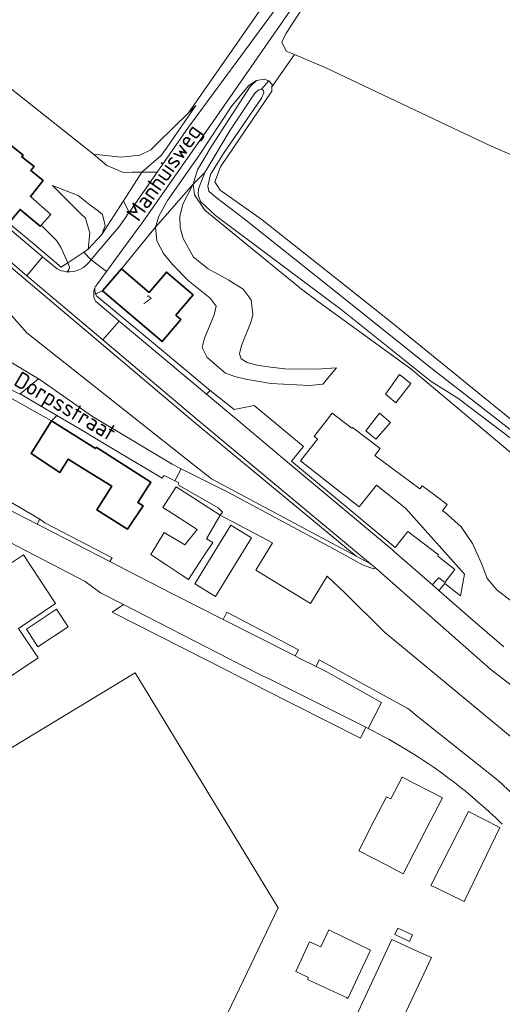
# Model space of a CAD drawing. Header units: metres. Extents: x 104777 to 177370, y 409697 to 438337.
# Tile 128 of 133: x 130396 to 130486, y 423055 to 423238. Entities that reach past the tile are written whole.
import ezdxf
from ezdxf.enums import TextEntityAlignment as Align

# ---------------------------------------------------------------- set-up
doc = ezdxf.new("R2010")
doc.units = ezdxf.units.M
for name, color, linetype, lineweight in [('B-WE-GR-GRAS-GV', 60, 'Continuous', 13), ('B-WE-GW-TALUD_KRUIN-G', 90, 'Continuous', 18), ('B-WE-OG-BEBOUWING-GV', 7, 'Continuous', 35), ('B-WE-OG-BEBOUWING_HUISNUMMER-T18', 10, 'Continuous', 18), ('B-WE-OG-BEBOUWING_STRAATNAAM-T18', 10, 'Continuous', 18), ('B-WE-OG-TERREIN_BEGROEID-GV', 7, 'Continuous', 18), ('B-WE-OG-TERREIN_ERF-GV', 7, 'Continuous', 18), ('B-WE-OG-TERREIN_OEVER-GV', 7, 'Continuous', 18), ('B-WE-OG-WATER_SLOOT-GV', 120, 'Continuous', 18), ('B-WE-OG-WEG-GV', 7, 'Continuous', 18), ('B-WE-VH-OPENVERHARDING_BETONSTRAATSTEEN-GV', 90, 'Continuous', 18), ('B-WE-VH-OPENVERHARDING_SIERBESTRATING-GV', 90, 'Continuous', 18), ('B-WE-VH-OPENVERHARDING_STRAATBAKSTEEN-GV', 90, 'Continuous', 18)]:
    doc.layers.add(name, color=color, linetype=linetype, lineweight=lineweight)
doc.styles.add('NLCS-ISO-M20-T18', font='NLCS-ISO.ttf', dxfattribs={"height": 0.036})

msp = doc.modelspace()

# ---------------------------------------------------------------- linework, layer by layer
at = {"layer": 'B-WE-GR-GRAS-GV', "ltscale": 20, "flags": 128}
for points in [[(130372.274, 423242.558), (130379.163, 423237.31), (130386.387, 423232.052), (130392.3, 423226.963), (130393.785, 423225.671), (130409.966, 423212.869), (130415.05, 423212.318), (130418.548, 423212.727), (130420.565, 423213.672), (130421.97, 423215.051), (130427.577, 423220.555), (130440.81, 423239.546)], [(130506.47, 423204.529), (130483.506, 423214.475), (130464.93, 423223.304), (130452.966, 423228.991), (130447.223, 423231.389), (130443.068, 423225.375), (130443.046, 423224.567), (130433.539, 423210.548), (130432.47, 423207.766), (130433.452, 423206.18), (130441.253, 423200.674), (130454.927, 423189.866), (130465.767, 423181.298), (130492.19, 423159.822)]]:
    msp.add_lwpolyline(points, dxfattribs=at)
msp.add_lwpolyline([(130409.966, 423212.869), (130412.405, 423210.814), (130415.515, 423209.508), (130417.12, 423209.521), (130418.927, 423209.536), (130422.532, 423212.626), (130423.485, 423214.004), (130428.939, 423221.892), (130427.577, 423220.555), (130421.97, 423215.051), (130420.565, 423213.672), (130418.548, 423212.727), (130415.05, 423212.318)], close=True, dxfattribs=at)
at = {"layer": 'B-WE-GW-TALUD_KRUIN-G', "ltscale": 20, "flags": 128}
for points in [[(130458.72, 423138.28), (130432.616, 423159.871), (130428.58, 423163.21), (130389.8, 423195.96), (130353.13, 423227.59), (130341.759, 423238.906), (130336.52, 423244.12), (130336.334, 423244.313), (130336.256, 423244.393), (130331.666, 423238.055), (130330.503, 423239.327), (130334.901, 423245.792), (130328.434, 423252.473), (130323.53, 423247.322), (130323.084, 423247.714), (130327.881, 423253.044), (130316.576, 423264.72), (130314.639, 423266.72), (130310.301, 423262.603), (130309.7, 423263.492), (130313.957, 423267.425), (130301.89, 423279.89), (130294.064, 423288.169)], [(130409.966, 423212.869), (130412.405, 423210.814), (130415.515, 423209.508), (130417.12, 423209.521), (130418.927, 423209.536), (130422.532, 423212.626), (130423.485, 423214.004), (130428.939, 423221.892)], [(130402.345, 423207.083), (130407.623, 423201.833), (130408.475, 423200.986), (130409.248, 423198.207), (130408.981, 423195.262), (130411.504, 423197.996)], [(130421.482, 423199.353), (130421.704, 423196.798), (130422.929, 423194.466), (130424.622, 423192.43), (130427.592, 423189.402), (130431.574, 423186.196), (130432.686, 423184.692), (130432.319, 423183.072), (130430.542, 423178.766), (130430.094, 423177.014), (130431.024, 423175.15), (130434.419, 423172.227), (130436.179, 423171.637), (130438.242, 423171.126), (130442.124, 423170.446), (130442.805, 423170.327), (130450.042, 423169.989), (130452.501, 423170.233), (130455.031, 423173.217)]]:
    msp.add_lwpolyline(points, dxfattribs=at)
at = {"layer": 'B-WE-OG-BEBOUWING-GV', "ltscale": 20, "flags": 128}
for points in [[(130400.228, 423199.687), (130402, 423201.68), (130398.229, 423205.022), (130400.602, 423208.001), (130398.299, 423209.834), (130398.906, 423210.594), (130396.641, 423212.383), (130396.877, 423212.688), (130392.321, 423216.346), (130390.53, 423214.325), (130390.457, 423214.243), (130389.3, 423212.937), (130389.15, 423213.07), (130388.994, 423212.893), (130385.19, 423208.57), (130393.92, 423200.907), (130394.51, 423200.39), (130396.32, 423202.65), (130400.08, 423199.52)], [(130425.21, 423182.99), (130428.44, 423186.8), (130423.48, 423191.02), (130420.28, 423187.25), (130415.12, 423191.63), (130411.61, 423187.5), (130422.67, 423178.11), (130426.14, 423182.2)], [(130402.168, 423163.397), (130398.354, 423157.33), (130403.676, 423153.799), (130405.252, 423156.316), (130408.216, 423154.461), (130413.33, 423151.26), (130410.58, 423146.92), (130416.28, 423143.31), (130419.15, 423147.64), (130418.19, 423148.26), (130420.59, 423152.01), (130410.45, 423158.49), (130410.302, 423158.252)]]:
    msp.add_lwpolyline(points, close=True, dxfattribs=at)
at = {"layer": 'B-WE-OG-TERREIN_BEGROEID-GV', "ltscale": 20, "flags": 128}
for points in [[(130400.228, 423199.687), (130400.08, 423199.52), (130396.32, 423202.65), (130394.51, 423200.39), (130394.26, 423200.105), (130398.637, 423196.42), (130403.972, 423191.927), (130404.21, 423192.08), (130405.209, 423192.746), (130403.874, 423195.658), (130403.083, 423196.84), (130402.459, 423197.471)], [(130408.178, 423194.726), (130409.484, 423193.311), (130410.589, 423194.603), (130414.591, 423199.28), (130415.924, 423201.185), (130416.398, 423201.862), (130416.559, 423202.092), (130415.53, 423204.255), (130414.847, 423203.193), (130411.504, 423197.996), (130408.981, 423195.262)]]:
    msp.add_lwpolyline(points, close=True, dxfattribs=at)
for points in [[(130394.794, 423182.91), (130397.58, 423179.75), (130428.698, 423155.134), (130431.856, 423152.636), (130458.72, 423138.28), (130432.616, 423159.871), (130428.58, 423163.21), (130389.8, 423195.96)], [(130378.463, 423156.322), (130379.89, 423154.91), (130384.53, 423151.93), (130399.465, 423144.244), (130399.988, 423145.138), (130380.498, 423156.545)]]:
    msp.add_lwpolyline(points, dxfattribs=at)
at = {"layer": 'B-WE-OG-TERREIN_ERF-GV', "ltscale": 20, "flags": 128}
for points in [[(130392.321, 423216.346), (130396.877, 423212.688), (130396.641, 423212.383), (130398.906, 423210.594), (130398.299, 423209.834), (130400.602, 423208.001), (130398.229, 423205.022), (130402, 423201.68), (130400.228, 423199.687), (130402.459, 423197.471), (130403.083, 423196.84), (130403.874, 423195.658), (130405.209, 423192.746), (130408.178, 423194.726), (130408.981, 423195.262), (130409.248, 423198.207), (130408.475, 423200.986), (130407.623, 423201.833), (130402.345, 423207.083), (130407.126, 423205.199), (130409.289, 423203.508), (130410.853, 423202.285), (130411.636, 423201.672), (130412.083, 423199.668), (130411.504, 423197.996), (130414.847, 423203.193), (130415.53, 423204.255), (130418.927, 423209.536), (130417.12, 423209.521), (130415.515, 423209.508), (130412.405, 423210.814), (130409.966, 423212.869), (130393.785, 423225.671)], [(130489.148, 423156.028), (130468.815, 423173.061), (130451.696, 423185.506), (130448.521, 423187.814), (130430.593, 423202.478), (130428.705, 423205.317), (130428.451, 423207.325), (130426.555, 423203.613), (130425.941, 423201.348), (130426.022, 423199.275), (130426.565, 423197.249), (130428.527, 423193.749), (130431.252, 423191.629), (130434.937, 423189.541), (130437.712, 423187.861), (130439.213, 423185.867), (130439.547, 423183.137), (130439.207, 423181.861), (130437.387, 423177.365), (130437.042, 423175.84), (130437.382, 423174.912), (130438.476, 423174.213), (130440.265, 423173.707), (130442.377, 423173.452), (130445.482, 423173.076), (130451.326, 423173.004), (130455.031, 423173.217), (130452.501, 423170.233), (130450.042, 423169.989), (130442.805, 423170.327), (130442.124, 423170.446), (130438.242, 423171.126), (130436.179, 423171.637), (130434.419, 423172.227), (130431.024, 423175.15), (130430.094, 423177.014), (130430.542, 423178.766), (130432.319, 423183.072), (130432.686, 423184.692), (130431.574, 423186.196), (130427.592, 423189.402), (130424.622, 423192.43), (130422.929, 423194.466), (130421.704, 423196.798), (130421.482, 423199.353), (130420.297, 423197.914), (130415.12, 423191.63), (130420.28, 423187.25), (130423.48, 423191.02), (130428.44, 423186.8), (130425.21, 423182.99), (130426.14, 423182.2), (130422.67, 423178.11), (130411.61, 423187.5), (130410.341, 423186.993)], [(130410.586, 423186.553), (130421.823, 423177.173), (130431.57, 423169.048), (130436.058, 423165.493), (130439.782, 423166.252), (130448.916, 423158.637), (130448.609, 423158.269), (130446.723, 423155.934), (130465.904, 423139.92), (130468.304, 423142.841), (130473.981, 423138.53), (130473.839, 423138.316), (130477.021, 423135.839), (130475.132, 423133.412), (130474.01, 423134.285), (130473.388, 423133.598), (130472.838, 423132.991), (130474.068, 423131.92), (130474.611, 423132.565), (130475.16, 423133.217), (130478.04, 423130.94), (130478.78, 423134.93), (130467.85, 423147.22), (130462.44, 423151.46), (130459.27, 423147.42), (130454.122, 423151.465), (130448.35, 423156), (130451.51, 423160.03), (130450.88, 423160.53), (130451.009, 423160.695), (130453.226, 423163.531), (130453.579, 423163.983), (130454.255, 423164.848), (130457.88, 423162.014), (130458.009, 423162.189), (130460.555, 423160.234), (130463.137, 423158.25), (130462.192, 423156.983), (130470.525, 423150.77), (130470.947, 423151.336), (130473.277, 423149.598), (130475.607, 423147.861), (130474.739, 423146.696), (130475.202, 423146.39), (130478.164, 423143.765), (130480.307, 423140.624), (130481.992, 423136.786), (130482.999, 423134.154), (130484.823, 423132.037), (130489.438, 423128.433)], [(130453.34, 423134.56), (130450.25, 423129.48), (130440.08, 423135.67), (130443.17, 423140.75), (130433.47, 423145.88), (130433.867, 423146.471), (130433.056, 423147.259), (130425.85, 423151.38), (130425.7, 423151.68), (130425.8, 423151.92), (130425.021, 423152.3), (130423.05, 423153.26), (130422.68, 423152.75), (130411.082, 423159.699), (130408.21, 423161.42), (130403.117, 423164.406), (130402.168, 423163.397), (130394.822, 423167.509), (130392.4, 423165.795), (130391.886, 423165.462), (130380.567, 423158.137)], [(130380.498, 423156.545), (130399.988, 423145.138), (130400.889, 423144.485), (130413.392, 423137.956), (130412.969, 423137.294), (130416.469, 423135.493), (130424.612, 423131.302), (130433.992, 423126.555), (130434.676, 423127.921), (130448.019, 423120.913), (130447.365, 423119.787), (130448.262, 423119.333), (130451.298, 423117.797), (130451.764, 423118.946), (130451.801, 423119.037), (130465.572, 423111.533), (130466.272, 423111.152), (130468.191, 423110.106), (130468.469, 423109.885), (130470.047, 423108.629), (130485.066, 423096.64), (130496.761, 423085.8)], [(130460.935, 423106.315), (130460.466, 423106.548), (130459.494, 423104.511), (130441.274, 423113.766), (130440.552, 423114.133), (130436.052, 423116.418), (130435.362, 423116.769), (130435.269, 423116.816), (130413.419, 423127.915), (130415.538, 423129.302), (130411.27, 423131.51), (130408.43, 423133.57), (130381.78, 423147.38)], [(130489.79, 423102.76), (130463.88, 423124.25), (130456.57, 423131.49), (130453.34, 423134.56)], [(130272.202, 423028.575), (130363.73, 423083.962), (130363.418, 423084.469), (130363.601, 423084.583), (130363.915, 423084.131), (130417.696, 423116.668), (130444.202, 423073.026), (130422.61, 423028.013)]]:
    msp.add_lwpolyline(points, dxfattribs=at)
for points in [[(130408.981, 423195.262), (130411.504, 423197.996), (130412.083, 423199.668), (130411.636, 423201.672), (130410.853, 423202.285), (130409.289, 423203.508), (130407.126, 423205.199), (130402.345, 423207.083), (130407.623, 423201.833), (130408.475, 423200.986), (130409.248, 423198.207)], [(130442.377, 423173.452), (130440.265, 423173.707), (130438.476, 423174.213), (130437.382, 423174.912), (130437.042, 423175.84), (130437.387, 423177.365), (130439.207, 423181.861), (130439.547, 423183.137), (130439.213, 423185.867), (130437.712, 423187.861), (130434.937, 423189.541), (130431.252, 423191.629), (130428.527, 423193.749), (130426.565, 423197.249), (130426.022, 423199.275), (130425.941, 423201.348), (130426.555, 423203.613), (130428.451, 423207.325), (130421.482, 423199.353), (130421.704, 423196.798), (130422.929, 423194.466), (130424.622, 423192.43), (130427.592, 423189.402), (130431.574, 423186.196), (130432.686, 423184.692), (130432.319, 423183.072), (130430.542, 423178.766), (130430.094, 423177.014), (130431.024, 423175.15), (130434.419, 423172.227), (130436.179, 423171.637), (130438.242, 423171.126), (130442.124, 423170.446), (130442.805, 423170.327), (130450.042, 423169.989), (130452.501, 423170.233), (130455.031, 423173.217), (130451.326, 423173.004), (130445.482, 423173.076)], [(130466.741, 423171.994), (130468.866, 423170.322), (130466.052, 423166.723), (130464.117, 423168.372)], [(130460.476, 423161.542), (130463.016, 423164.824), (130465.083, 423163.115), (130462.357, 423159.99)], [(130402.168, 423163.397), (130410.302, 423158.252), (130410.45, 423158.49), (130420.59, 423152.01), (130418.19, 423148.26), (130419.15, 423147.64), (130416.28, 423143.31), (130410.58, 423146.92), (130413.33, 423151.26), (130408.216, 423154.461), (130405.252, 423156.316), (130403.676, 423153.799), (130398.354, 423157.33)], [(130433.47, 423145.88), (130430.914, 423141.513), (130432.073, 423140.799), (130430.32, 423138.14), (130427.57, 423133.97), (130426.328, 423134.788), (130423.534, 423136.628), (130421.404, 423138.031), (130420.57, 423138.58), (130423.08, 423142.71), (130426.9, 423140.39), (130429.16, 423143.26), (130423.913, 423146.647), (130422.84, 423147.34), (130425.29, 423151.15), (130427.682, 423149.609)], [(130432.6, 423130.83), (130428.77, 423133.18), (130432.96, 423140.02), (130435.422, 423144.032), (130439.252, 423141.682), (130436.79, 423137.67)], [(130385.448, 423122.134), (130382.06, 423127.14), (130391.1, 423133.15), (130390.4, 423134.2), (130396.94, 423138.53), (130402.917, 423129.5), (130396, 423124.88), (130399.66, 423119.4), (130391.15, 423113.71), (130387.151, 423119.618), (130386.128, 423118.924), (130384.422, 423121.438)], [(130403.08, 423128.43), (130405.24, 423125.15), (130399.64, 423121.47), (130397.49, 423124.75)], [(130472.464, 423089.162), (130467.394, 423079.373), (130467.157, 423079.495), (130464.494, 423080.866), (130459.166, 423083.608), (130462.06, 423089.22), (130464.35, 423093.66), (130465.16, 423093.24), (130467.26, 423097.3), (130474.69, 423093.46)], [(130478.635, 423074.265), (130473.762, 423076.607), (130472.55, 423077.19), (130479.54, 423090.93), (130485.38, 423087.97), (130478.75, 423074.21)], [(130466.427, 423069.273), (130469.179, 423067.997), (130468.619, 423066.788), (130465.867, 423068.064)], [(130447.526, 423061.216), (130450.049, 423066.752), (130452.115, 423065.785), (130453.601, 423068.958), (130461.361, 423065.191), (130457.173, 423056.238), (130456.881, 423056.375), (130449.684, 423059.738), (130449.863, 423060.121)], [(130466.27, 423066.7), (130470.81, 423064.61), (130472.67, 423063.81), (130468.89, 423055.75), (130465.48, 423048.57), (130460.96, 423050.72), (130458.274, 423051.998), (130465.305, 423067.144)]]:
    msp.add_lwpolyline(points, close=True, dxfattribs=at)
at = {"layer": 'B-WE-OG-TERREIN_ERF-GV', "ltscale": 20}
for points in [[(130410.341, 423186.993, 0.0603649), (130410.586, 423186.553)], [(130475.583, 423097.306, 0.0439385), (130460.935, 423106.315)], [(130485.82, 423088.54, 0.0343648), (130475.583, 423097.306)]]:
    msp.add_lwpolyline(points, format="xyb", dxfattribs=at)
at = {"layer": 'B-WE-OG-TERREIN_OEVER-GV', "ltscale": 20, "flags": 128}
for points in [[(130428.451, 423207.325), (130430.606, 423209.513), (130435.305, 423217.361), (130439.895, 423224.198), (130440.618, 423224.821), (130441.151, 423224.97), (130442.459, 423226.5), (130441.644, 423226.814), (130440.173, 423226.574), (130438.993, 423225.469), (130431.762, 423214.264), (130429.255, 423209.966)], [(130492.797, 423154.196), (130493.039, 423154.492), (130492.985, 423154.535), (130491.831, 423156.779), (130477.583, 423167.587), (130472.614, 423170.732), (130455.883, 423184.035), (130452.48, 423186.584), (130432.562, 423201.504), (130429.807, 423204.119), (130429.373, 423205.316), (130429.41, 423206.459), (130430.606, 423209.513), (130428.451, 423207.325), (130428.705, 423205.317), (130430.593, 423202.478), (130448.521, 423187.814), (130451.696, 423185.506), (130468.815, 423173.061), (130489.148, 423156.028), (130489.821, 423156.831)]]:
    msp.add_lwpolyline(points, close=True, dxfattribs=at)
msp.add_lwpolyline([(130492.19, 423159.822), (130465.767, 423181.298), (130454.927, 423189.866), (130441.253, 423200.674), (130433.452, 423206.18), (130432.47, 423207.766), (130433.539, 423210.548), (130443.046, 423224.567), (130443.068, 423225.375), (130443.08, 423225.844), (130442.459, 423226.5), (130441.151, 423224.97), (130441.494, 423224.71), (130441.573, 423224.242), (130441.128, 423223.29), (130434.075, 423213.03), (130431.691, 423209.139), (130431.143, 423206.975), (130431.369, 423206.04), (130432.743, 423204.867), (130437.938, 423200.871), (130453.697, 423188.31), (130472.813, 423173.073), (130492.847, 423157.484)], dxfattribs=at)
at = {"layer": 'B-WE-OG-WATER_SLOOT-GV', "ltscale": 20, "flags": 128}
msp.add_lwpolyline([(130492.847, 423157.484), (130472.813, 423173.073), (130453.697, 423188.31), (130437.938, 423200.871), (130432.743, 423204.867), (130431.369, 423206.04), (130431.143, 423206.975), (130431.691, 423209.139), (130434.075, 423213.03), (130441.128, 423223.29), (130441.573, 423224.242), (130441.494, 423224.71), (130441.151, 423224.97), (130440.618, 423224.821), (130439.895, 423224.198), (130435.305, 423217.361), (130430.606, 423209.513), (130429.41, 423206.459), (130429.373, 423205.316), (130429.807, 423204.119), (130432.562, 423201.504), (130452.48, 423186.584), (130455.883, 423184.035), (130472.614, 423170.732), (130477.583, 423167.587), (130491.831, 423156.779)], dxfattribs=at)
at = {"layer": 'B-WE-OG-WEG-GV', "ltscale": 20, "flags": 128}
for points in [[(130445.928, 423245.08), (130445.683, 423244.75), (130442.736, 423240.95), (130440.81, 423239.546), (130427.577, 423220.555), (130428.939, 423221.892), (130423.485, 423214.004), (130422.532, 423212.626), (130418.927, 423209.536), (130421.766, 423209.533), (130427.6, 423217.87), (130443.331, 423239.299), (130448.668, 423246.786), (130453.663, 423254.091), (130460.927, 423263.876), (130462.86, 423266.001), (130472.743, 423274.817), (130502.364, 423299.016), (130508.014, 423304.437), (130531.255, 423337.892), (130555.871, 423375.013), (130557.997, 423377.784), (130558.214, 423378.067)], [(130486.833, 423282.515), (130476.075, 423274.109), (130469.393, 423268.488), (130462.493, 423261.306), (130457.218, 423254.772), (130450.879, 423245.962), (130431.74, 423218.31), (130418.85, 423199.96), (130418.433, 423199.393), (130412.33, 423191.096), (130410.501, 423188.609)], [(130410.341, 423186.993), (130411.61, 423187.5), (130415.12, 423191.63), (130420.297, 423197.914), (130421.482, 423199.353), (130422.089, 423201.369), (130423.696, 423204.261), (130429.485, 423212.566), (130435.644, 423221.84), (130438.807, 423225.631), (130440.173, 423226.574), (130441.644, 423226.814), (130442.459, 423226.5), (130443.08, 423225.844), (130443.068, 423225.375), (130447.223, 423231.389), (130445.7, 423232.025), (130444.917, 423233.684), (130445.681, 423235.316), (130448.974, 423240.373)], [(130404.902, 423191.079), (130405.177, 423191.206), (130405.358, 423191.481), (130405.467, 423191.814), (130405.401, 423192.125), (130405.209, 423192.746), (130404.21, 423192.08), (130403.972, 423191.927), (130398.637, 423196.42), (130394.26, 423200.105), (130393.67, 423200.606), (130393.189, 423200.028)], [(130393.189, 423200.028), (130400.504, 423193.867), (130403.192, 423191.603)], [(130410.305, 423185.618), (130414.73, 423181.909), (130430.944, 423168.325), (130431.57, 423169.048), (130421.823, 423177.173), (130410.586, 423186.553)]]:
    msp.add_lwpolyline(points, dxfattribs=at)
for points in [[(130411.693, 423178.44), (130397.604, 423190.332), (130390.25, 423196.54), (130373.17, 423211.1), (130353.81, 423228.17), (130346.83, 423234.53), (130336.608, 423244.879), (130336.256, 423244.393), (130336.334, 423244.313), (130336.52, 423244.12), (130341.759, 423238.906), (130353.13, 423227.59), (130389.8, 423195.96), (130428.58, 423163.21), (130432.616, 423159.871), (130458.72, 423138.28), (130461.382, 423136.856), (130429.19, 423163.67)], [(130428.451, 423207.325), (130429.255, 423209.966), (130431.762, 423214.264), (130438.993, 423225.469), (130440.173, 423226.574), (130438.807, 423225.631), (130435.644, 423221.84), (130429.485, 423212.566), (130423.696, 423204.261), (130422.089, 423201.369), (130421.482, 423199.353)], [(130461.382, 423136.856), (130458.72, 423138.28), (130431.856, 423152.636), (130428.698, 423155.134), (130397.58, 423179.75), (130394.794, 423182.91), (130394.267, 423183.508), (130393.61, 423182.4), (130390.59, 423178.23), (130390.24, 423177.756), (130389.815, 423177.18), (130390.232, 423176.929), (130390.361, 423176.851), (130399.741, 423171.204), (130400.23, 423170.91), (130409.74, 423164.22), (130424.567, 423155.351), (130426.21, 423154.525), (130435.15, 423150.03), (130454.59, 423139.62), (130459.97, 423136.64), (130461.95, 423135.94), (130462.35, 423136.05)]]:
    msp.add_lwpolyline(points, close=True, dxfattribs=at)
at = {"layer": 'B-WE-OG-WEG-GV', "ltscale": 20}
for points in [[(130403.192, 423191.603, 0.0947955), (130404.902, 423191.079)], [(130410.21, 423188.076, 0.1195662), (130409.993, 423186.718)], [(130410.21, 423188.076, 0.1336085), (130410.341, 423186.993)], [(130410.341, 423186.993, -0.1336085), (130410.21, 423188.076)], [(130410.501, 423188.609, 0.0524397), (130410.21, 423188.076)], [(130409.993, 423186.718, 0.099237), (130410.305, 423185.618)], [(130410.586, 423186.553, -0.0603649), (130410.341, 423186.993)]]:
    msp.add_lwpolyline(points, format="xyb", dxfattribs=at)
at = {"layer": 'B-WE-VH-OPENVERHARDING_BETONSTRAATSTEEN-GV', "ltscale": 20, "flags": 128}
for points in [[(130443.331, 423239.299), (130427.6, 423217.87), (130421.766, 423209.533), (130416.559, 423202.092), (130416.398, 423201.862), (130415.924, 423201.185), (130414.591, 423199.28), (130410.589, 423194.603), (130409.484, 423193.311), (130412.33, 423191.096), (130418.433, 423199.393), (130418.85, 423199.96), (130431.74, 423218.31), (130450.879, 423245.962)], [(130376.644, 423178.135), (130391.154, 423170.927), (130396.167, 423168.437), (130396.331, 423168.407), (130399.741, 423171.204), (130390.361, 423176.851), (130390.232, 423176.929), (130389.815, 423177.18), (130384.4, 423180.44), (130375.22, 423185.14), (130365.25, 423189.95), (130356.52, 423193.78), (130324.42, 423205.464), (130320.12, 423207.03), (130319.728, 423207.171), (130317.52, 423202.274), (130337.93, 423194.908), (130341.758, 423193.526), (130354.77, 423188.83), (130360.34, 423186.53), (130364.898, 423184.426), (130365.82, 423184)], [(130391.006, 423167.462), (130391.297, 423167.115), (130391.735, 423166.591), (130392.4, 423165.795), (130394.822, 423167.509), (130402.168, 423163.397), (130403.117, 423164.406), (130398.93, 423166.86), (130396.331, 423168.407), (130396.167, 423168.437)], [(130381.78, 423147.38), (130408.43, 423133.57), (130411.27, 423131.51), (130415.538, 423129.302), (130435.26, 423119.15), (130436.164, 423118.698), (130436.361, 423118.6), (130437.038, 423118.261), (130441.591, 423115.985), (130442.28, 423115.64), (130460.466, 423106.548), (130460.935, 423106.315), (130463.393, 423111.159), (130453.11, 423116.88), (130451.298, 423117.797), (130448.262, 423119.333), (130447.365, 423119.787), (130433.992, 423126.555), (130424.612, 423131.302), (130416.469, 423135.493), (130412.969, 423137.294), (130400.501, 423143.71), (130399.465, 423144.244), (130384.53, 423151.93)]]:
    msp.add_lwpolyline(points, dxfattribs=at)
for points in [[(130415.53, 423204.255), (130416.559, 423202.092), (130421.766, 423209.533), (130418.927, 423209.536)], [(130399.741, 423171.204), (130396.331, 423168.407), (130398.93, 423166.86), (130403.117, 423164.406), (130408.21, 423161.42), (130411.082, 423159.699), (130422.68, 423152.75), (130423.05, 423153.26), (130425.021, 423152.3), (130426.21, 423154.525), (130424.567, 423155.351), (130409.74, 423164.22), (130400.23, 423170.91)]]:
    msp.add_lwpolyline(points, close=True, dxfattribs=at)
at = {"layer": 'B-WE-VH-OPENVERHARDING_SIERBESTRATING-GV', "ltscale": 20, "flags": 128}
msp.add_lwpolyline([(130376.213, 423214.545), (130376.02, 423214.71), (130366.671, 423223.017), (130356.82, 423231.77), (130349.9, 423238.06), (130342.92, 423244.781), (130310.45, 423278.714), (130307.158, 423275.477), (130314.426, 423267.86), (130315.098, 423267.156), (130328.238, 423253.385), (130328.802, 423252.794), (130329.12, 423252.46), (130335.23, 423246.275), (130336.608, 423244.879), (130346.83, 423234.53), (130353.81, 423228.17), (130373.17, 423211.1), (130390.25, 423196.54), (130397.604, 423190.332), (130400.504, 423193.867), (130393.189, 423200.028)], close=True, dxfattribs=at)
for points in [[(130403.192, 423191.603), (130400.504, 423193.867), (130397.604, 423190.332), (130411.693, 423178.44)], [(130410.501, 423188.609), (130412.33, 423191.096), (130409.484, 423193.311)], [(130411.693, 423178.44), (130414.73, 423181.909), (130410.305, 423185.618)], [(130486.079, 423121.461), (130479.942, 423126.805), (130474.068, 423131.92), (130472.838, 423132.991), (130465.8, 423139.12), (130465.472, 423139.395), (130446.323, 423155.439), (130436.912, 423163.324), (130430.944, 423168.325), (130414.73, 423181.909), (130411.693, 423178.44), (130429.19, 423163.67), (130461.382, 423136.856), (130462.35, 423136.05), (130465.511, 423133.291), (130483.78, 423117.21), (130487.696, 423114.192)]]:
    msp.add_lwpolyline(points, dxfattribs=at)
at = {"layer": 'B-WE-VH-OPENVERHARDING_SIERBESTRATING-GV', "ltscale": 20}
for points in [[(130404.902, 423191.079, -0.0947955), (130403.192, 423191.603)], [(130409.484, 423193.311, -0.288875), (130404.902, 423191.079)], [(130409.993, 423186.718, -0.1195662), (130410.21, 423188.076)], [(130410.21, 423188.076, -0.0524397), (130410.501, 423188.609)], [(130410.305, 423185.618, -0.099237), (130409.993, 423186.718)]]:
    msp.add_lwpolyline(points, format="xyb", dxfattribs=at)
at = {"layer": 'B-WE-VH-OPENVERHARDING_STRAATBAKSTEEN-GV', "ltscale": 20, "flags": 128}
msp.add_lwpolyline([(130409.484, 423193.311), (130408.178, 423194.726), (130405.209, 423192.746), (130405.401, 423192.125), (130405.467, 423191.814), (130405.358, 423191.481), (130405.177, 423191.206), (130404.902, 423191.079)], dxfattribs=at)
at = {"layer": 'B-WE-VH-OPENVERHARDING_STRAATBAKSTEEN-GV', "ltscale": 20}
msp.add_lwpolyline([(130404.902, 423191.079, 0.288875), (130409.484, 423193.311)], format="xyb", dxfattribs=at)

# ---------------------------------------------------------------- texts
at = {"layer": 'B-WE-OG-BEBOUWING_HUISNUMMER-T18', "ltscale": 20, "style": 'NLCS-ISO-M20-T18'}
msp.add_text('7', height=1.8, rotation=319.7, dxfattribs=at).set_placement((130419.845, 423185.756), align=Align.MIDDLE)
at = {"layer": 'B-WE-OG-BEBOUWING_STRAATNAAM-T18', "ltscale": 20, "style": 'NLCS-ISO-M20-T18'}
for s, rotation, p in [('Manhuisweg', 54.9, (130423.378, 423209.257)), ('Dorpsstraat', 329.6, (130404.484, 423165.764))]:
    msp.add_text(s, height=3, rotation=rotation, dxfattribs=at).set_placement(p, align=Align.MIDDLE)

doc.saveas('drawing.dxf')
